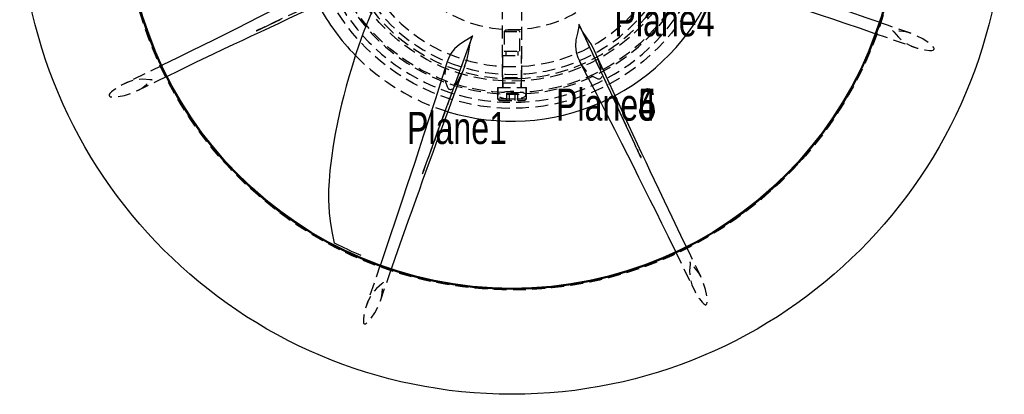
# Model space of a CAD drawing. Extents: x 7 to 1111, y 4 to 855.
# Tile 2 of 18: x 231 to 328, y 167 to 204. Entities that reach past the tile are written whole.
import ezdxf

# ---------------------------------------------------------------- set-up
doc = ezdxf.new("R2010")
doc.units = 0
doc.linetypes.add('SLDHIDDEN0', pattern=[1.905, 1.27, -0.635])
doc.layers.get('0').update_dxf_attribs({"linetype": 'CONTINUOUS'})

msp = doc.modelspace()

# ---------------------------------------------------------------- linework, layer by layer
at = {"color": 9, "linetype": 'SLDHIDDEN0'}
for p, q in [((278.435, 205.531), (278.435, 198.417)), ((280.365, 198.417), (280.365, 205.53)), ((278.774, 203.2), (278.608, 203.033)), ((278.608, 203.033), (278.608, 201.082)), ((278.608, 203.033), (280.192, 203.033)), ((278.774, 203.2), (280.026, 203.2)), ((280.192, 203.033), (280.026, 203.2)), ((280.192, 201.082), (280.192, 203.033)), ((278.608, 201.082), (280.192, 201.082)), ((278.798, 201.082), (278.798, 200.66)), ((280.002, 200.66), (280.002, 201.082)), ((278.453, 200.66), (278.453, 197.957)), ((278.453, 200.66), (280.347, 200.66)), ((280.347, 197.957), (280.347, 200.66)), ((278.448, 198.145), (278.448, 197.485)), ((280.353, 197.485), (280.353, 198.145)), ((277.973, 197.485), (277.973, 196.358)), ((277.973, 197.485), (280.827, 197.485)), ((278.003, 197.485), (278.003, 196.742)), ((278.453, 197.957), (280.347, 197.957)), ((278.506, 197.957), (278.506, 197.485)), ((280.294, 197.485), (280.294, 197.957)), ((280.797, 196.741), (280.797, 197.485)), ((280.827, 196.358), (280.827, 197.485)), ((277.973, 196.358), (278.115, 196.215)), ((277.973, 196.358), (280.827, 196.358)), ((278.115, 196.215), (280.685, 196.215)), ((279.124, 196.931), (278.849, 196.931)), ((278.849, 196.931), (278.849, 196.215)), ((279.676, 196.931), (279.124, 196.931)), ((279.124, 196.931), (279.124, 196.215)), ((279.124, 196.931), (279.124, 196.215)), ((279.951, 196.931), (279.676, 196.931)), ((279.676, 196.931), (279.676, 196.215)), ((279.676, 196.931), (279.676, 196.215)), ((279.951, 196.931), (279.951, 196.215)), ((280.685, 196.215), (280.827, 196.358))]:
    msp.add_line(p, q, dxfattribs=at)
at = {"color": 7, "linetype": 'CONTINUOUS', "flags": 128}
for points in [[(315.791, 203.951), (314.616, 204.36), (312.726, 205.022), (311.056, 205.611), (309.899, 206.023), (308.877, 206.388), (307.96, 206.717), (307.052, 207.045), (306.145, 207.373), (305.183, 207.722), (304.223, 208.072), (303.263, 208.422), (302.305, 208.774), (301.311, 209.14), (300.165, 209.563), (299.323, 209.875)], [(263.635, 209.232), (262.198, 208.488), (260.229, 207.473), (258.451, 206.561), (256.865, 205.75), (255.495, 205.052), (254.309, 204.451), (253.219, 203.901), (252.123, 203.35), (251, 202.787), (249.869, 202.223), (248.732, 201.658), (247.565, 201.082), (246.233, 200.427), (244.741, 199.696), (244.711, 199.681)], [(295.792, 209.299), (296.805, 208.977), (298.915, 208.303), (300.817, 207.691), (302.511, 207.143), (303.974, 206.667), (305.238, 206.253), (306.397, 205.872), (307.562, 205.487), (308.754, 205.09), (309.952, 204.69), (311.156, 204.285), (312.389, 203.867), (313.794, 203.389), (315.365, 202.85), (315.376, 202.847)], [(245.249, 198.632), (246.339, 199.159), (248.143, 200.027), (249.741, 200.791), (250.85, 201.318), (251.831, 201.783), (252.712, 202.198), (253.585, 202.609), (254.459, 203.018), (255.386, 203.451), (256.312, 203.883), (257.239, 204.314), (258.165, 204.743), (259.127, 205.187), (260.236, 205.698), (261.744, 206.39), (263.47, 207.179), (264.634, 207.71)], [(265.526, 205.1), (264.643, 202.902), (263.937, 200.823), (263.584, 199.705), (263.255, 198.642), (262.966, 197.641), (262.717, 196.704), (262.504, 195.833), (262.313, 194.996), (262.101, 194.028), (261.873, 192.902), (261.678, 191.757), (261.498, 190.483), (261.354, 189.259), (261.268, 188.217), (261.228, 187.36), (261.221, 187.008), (261.219, 186.7), (261.223, 186.322), (261.242, 185.785), (261.289, 185.09), (261.385, 184.241), (261.553, 183.24), (261.786, 182.086)], [(254.056, 203.113), (254.056, 203.113), (254.056, 203.113), (254.057, 203.113), (254.058, 203.114), (254.062, 203.116), (254.076, 203.122), (254.128, 203.147), (254.359, 203.255), (254.709, 203.418), (255.054, 203.579), (255.385, 203.733), (255.886, 203.967), (256.442, 204.226)], [(286.036, 203.765), (286.036, 203.765), (286.036, 203.765), (286.036, 203.765), (286.036, 203.765), (286.036, 203.765), (286.036, 203.764), (286.036, 203.762), (286.036, 203.752), (286.036, 203.713), (286.023, 203.55), (285.877, 202.872), (285.732, 202.206), (285.684, 201.579), (285.744, 200.995), (285.921, 200.457), (286.079, 200.141)], [(286.051, 203.721), (286.047, 203.733), (286.041, 203.749), (286.039, 203.757), (286.038, 203.76), (286.037, 203.762), (286.037, 203.763), (286.037, 203.764), (286.037, 203.764), (286.036, 203.764), (286.036, 203.765), (286.036, 203.765), (286.036, 203.765), (286.036, 203.765), (286.036, 203.765), (286.036, 203.765), (286.036, 203.765), (286.036, 203.765), (286.036, 203.765), (286.036, 203.765), (286.036, 203.765), (286.036, 203.765), (286.036, 203.765), (286.036, 203.765)], [(292.187, 190.556), (292.187, 190.556), (292.187, 190.556), (292.187, 190.557), (292.186, 190.558), (292.184, 190.562), (292.178, 190.576), (292.153, 190.628), (292.045, 190.859), (291.882, 191.209), (291.721, 191.554), (291.567, 191.885), (291.333, 192.386), (291.074, 192.942), (290.719, 193.703), (290.319, 194.56), (289.92, 195.415), (289.544, 196.22), (289.181, 196.999), (288.83, 197.753), (288.428, 198.615), (287.94, 199.663), (287.365, 200.898), (286.703, 202.32), (286.051, 203.721)], [(287.576, 201.126), (287.286, 201.746), (286.83, 202.401), (286.382, 203.053), (286.263, 203.264)], [(270.521, 188.937), (270.521, 188.937), (270.521, 188.937), (270.521, 188.938), (270.521, 188.939), (270.523, 188.943), (270.528, 188.958), (270.548, 189.012), (270.635, 189.252), (270.767, 189.615), (270.897, 189.972), (271.022, 190.316), (271.211, 190.835), (271.421, 191.412), (271.708, 192.2), (272.031, 193.09), (272.354, 193.976), (272.658, 194.811), (272.951, 195.619), (273.236, 196.4), (273.561, 197.294), (273.957, 198.38), (274.424, 199.66), (274.961, 201.134), (275.491, 202.585)], [(275.512, 202.627), (275.512, 202.627), (275.512, 202.627), (275.512, 202.627), (275.512, 202.627), (275.511, 202.627), (275.511, 202.626), (275.509, 202.625), (275.503, 202.618), (275.475, 202.59), (275.35, 202.485), (274.768, 202.108), (274.194, 201.739), (273.717, 201.33), (273.347, 200.875), (273.091, 200.369), (272.979, 200.034)], [(274.735, 199.672), (274.968, 200.315), (275.109, 201.1), (275.253, 201.879), (275.318, 202.112)], [(275.491, 202.585), (275.497, 202.597), (275.504, 202.612), (275.508, 202.619), (275.509, 202.622), (275.51, 202.624), (275.511, 202.625), (275.511, 202.625), (275.511, 202.626), (275.512, 202.626), (275.512, 202.626), (275.512, 202.627), (275.512, 202.627), (275.512, 202.627), (275.512, 202.627), (275.512, 202.627), (275.512, 202.627), (275.512, 202.627), (275.512, 202.627), (275.512, 202.627), (275.512, 202.627), (275.512, 202.627), (275.512, 202.627), (275.512, 202.627)], [(296.674, 181.738), (296.141, 182.839), (295.273, 184.643), (294.509, 186.241), (293.982, 187.35), (293.517, 188.331), (293.102, 189.212), (292.691, 190.085), (292.282, 190.959), (291.849, 191.886), (291.417, 192.812), (290.986, 193.739), (290.557, 194.665), (290.113, 195.627), (289.602, 196.736), (288.91, 198.244), (288.121, 199.97), (287.591, 201.133)], [(286.068, 200.135), (286.812, 198.698), (287.827, 196.729), (288.739, 194.951), (289.55, 193.365), (290.248, 191.995), (290.849, 190.809), (291.399, 189.719), (291.95, 188.623), (292.513, 187.5), (293.077, 186.369), (293.642, 185.232), (294.218, 184.065), (294.873, 182.733), (295.604, 181.241), (295.608, 181.233)], [(272.968, 200.037), (272.477, 198.495), (271.803, 196.385), (271.191, 194.483), (270.643, 192.789), (270.167, 191.326), (269.753, 190.062), (269.372, 188.903), (268.987, 187.738), (268.59, 186.546), (268.19, 185.348), (267.785, 184.144), (267.367, 182.911), (266.889, 181.506), (266.35, 179.935), (266.345, 179.919)], [(267.462, 179.539), (267.86, 180.684), (268.522, 182.574), (269.111, 184.244), (269.523, 185.401), (269.888, 186.423), (270.217, 187.34), (270.545, 188.248), (270.873, 189.155), (271.222, 190.117), (271.572, 191.077), (271.922, 192.037), (272.274, 192.995), (272.64, 193.989), (273.063, 195.135), (273.64, 196.691), (274.302, 198.469), (274.75, 199.666)], [(261.787, 182.115), (261.85, 182.083), (261.908, 182.053), (262.171, 181.918), (262.455, 181.775), (262.741, 181.635), (263.029, 181.497), (263.468, 181.291), (263.941, 181.077), (264.405, 180.875)]]:
    msp.add_lwpolyline(points, dxfattribs=at)
at = {"color": 9, "linetype": 'SLDHIDDEN0', "flags": 128}
for points in [[(266.985, 209.155), (265.785, 208.595), (264.352, 207.926), (263.123, 207.353), (262.01, 206.833), (260.918, 206.323), (259.845, 205.822), (258.312, 205.105), (256.923, 204.456), (255.447, 203.765), (255.042, 203.575), (254.628, 203.381), (254.306, 203.23), (254.115, 203.141), (254.069, 203.119), (254.063, 203.116), (254.058, 203.114), (254.057, 203.114), (254.056, 203.113), (254.056, 203.113), (254.056, 203.113), (254.056, 203.113)], [(286.263, 203.264), (286.188, 203.398), (286.104, 203.577), (286.068, 203.67), (286.052, 203.717), (286.051, 203.721)], [(286.145, 203.485), (286.705, 202.285), (287.374, 200.852), (287.947, 199.623), (288.467, 198.51), (288.977, 197.418), (289.478, 196.345), (290.195, 194.812), (290.844, 193.423), (291.535, 191.947), (291.725, 191.542), (291.919, 191.128), (292.07, 190.806), (292.159, 190.615), (292.181, 190.569), (292.184, 190.563), (292.186, 190.558), (292.186, 190.557), (292.187, 190.556), (292.187, 190.556), (292.187, 190.556), (292.187, 190.556)], [(318.93, 202.864), (316.725, 203.626), (315.791, 203.951)], [(317.103, 203.143), (317.103, 203.143), (317.103, 203.143), (317.103, 203.143), (317.103, 203.143), (317.103, 203.143), (317.103, 203.143), (317.104, 203.142), (317.107, 203.14), (317.115, 203.134), (317.143, 203.11), (317.253, 202.998), (317.702, 202.473), (318.243, 201.996), (318.858, 201.662), (319.566, 201.404), (320.356, 201.213), (320.789, 201.165), (321.018, 201.168), (321.138, 201.193), (321.179, 201.219), (321.203, 201.246), (321.222, 201.281), (321.231, 201.315), (321.231, 201.348), (321.22, 201.398), (321.162, 201.492), (320.827, 201.817), (320.125, 202.302), (319.432, 202.658), (318.773, 202.919), (318.451, 203.001), (317.821, 203.069), (317.445, 203.089), (317.267, 203.105), (317.183, 203.121), (317.142, 203.131), (317.122, 203.137), (317.116, 203.139), (317.109, 203.141), (317.106, 203.142), (317.105, 203.143), (317.104, 203.143), (317.104, 203.143), (317.103, 203.143), (317.103, 203.143), (317.103, 203.143), (317.103, 203.143), (317.103, 203.143), (317.103, 203.143), (317.103, 203.143), (317.103, 203.143), (317.103, 203.143), (317.103, 203.143), (317.103, 203.143), (317.103, 203.143), (317.103, 203.143), (317.103, 203.143), (317.103, 203.143)], [(275.391, 202.352), (274.938, 201.107), (274.397, 199.621), (273.934, 198.347), (273.515, 197.193), (273.103, 196.059), (272.699, 194.946), (272.121, 193.355), (271.599, 191.914), (271.044, 190.382), (270.891, 189.961), (270.736, 189.531), (270.615, 189.197), (270.543, 188.999), (270.526, 188.951), (270.523, 188.944), (270.522, 188.94), (270.521, 188.938), (270.521, 188.937), (270.521, 188.937), (270.521, 188.937), (270.521, 188.937)], [(275.318, 202.112), (275.36, 202.259), (275.427, 202.446), (275.467, 202.537), (275.489, 202.582), (275.491, 202.585)], [(315.376, 202.847), (317.127, 202.244), (319.079, 201.569), (319.358, 201.472)], [(286.079, 200.141), (286.262, 199.776), (286.732, 199.154), (287.364, 198.624), (287.789, 198.404), (287.918, 198.365), (287.998, 198.351), (288.056, 198.352), (288.105, 198.363), (288.158, 198.385), (288.202, 198.411), (288.24, 198.441), (288.284, 198.49), (288.318, 198.562), (288.333, 198.7), (288.321, 198.827), (288.236, 199.312), (288.107, 199.777), (287.786, 200.676), (287.576, 201.126)], [(244.711, 199.681), (243.066, 198.879), (241.209, 197.977), (240.944, 197.848)], [(272.979, 200.034), (272.85, 199.646), (272.744, 198.874), (272.815, 198.052), (272.961, 197.597), (273.024, 197.478), (273.071, 197.411), (273.112, 197.372), (273.155, 197.344), (273.207, 197.322), (273.257, 197.309), (273.305, 197.303), (273.371, 197.307), (273.446, 197.334), (273.554, 197.421), (273.635, 197.519), (273.918, 197.923), (274.156, 198.343), (274.565, 199.205), (274.735, 199.672)], [(243.72, 198.261), (243.72, 198.261), (243.72, 198.261), (243.72, 198.261), (243.72, 198.261), (243.72, 198.261), (243.719, 198.261), (243.718, 198.26), (243.714, 198.26), (243.705, 198.259), (243.668, 198.256), (243.511, 198.257), (242.822, 198.31), (242.102, 198.265), (241.431, 198.066), (240.749, 197.749), (240.055, 197.325), (239.714, 197.053), (239.554, 196.889), (239.487, 196.786), (239.477, 196.739), (239.478, 196.703), (239.49, 196.665), (239.508, 196.634), (239.531, 196.61), (239.574, 196.583), (239.682, 196.558), (240.148, 196.565), (240.988, 196.718), (241.73, 196.957), (242.38, 197.238), (242.666, 197.407), (243.159, 197.805), (243.44, 198.057), (243.577, 198.171), (243.647, 198.22), (243.683, 198.241), (243.701, 198.251), (243.708, 198.254), (243.714, 198.258), (243.717, 198.259), (243.718, 198.259), (243.719, 198.26), (243.719, 198.26), (243.719, 198.26), (243.72, 198.26), (243.72, 198.26), (243.72, 198.26), (243.72, 198.26), (243.72, 198.26), (243.72, 198.26), (243.72, 198.26), (243.72, 198.261), (243.72, 198.261), (243.72, 198.261), (243.72, 198.261), (243.72, 198.261), (243.72, 198.261), (243.72, 198.261)], [(242.23, 197.166), (244.328, 198.186), (245.249, 198.632)], [(278.859, 198.382), (279.154, 198.377), (279.477, 198.375), (279.791, 198.379), (280.06, 198.387), (280.256, 198.398), (280.355, 198.411), (280.347, 198.425), (280.232, 198.439), (280.022, 198.449), (279.743, 198.457), (279.425, 198.459), (279.104, 198.457), (278.817, 198.451), (278.595, 198.44), (278.464, 198.428), (278.439, 198.413), (278.522, 198.4), (278.704, 198.388), (278.859, 198.382)], [(278.423, 196.478), (278.801, 196.41), (279.248, 196.377), (279.705, 196.383), (280.125, 196.427), (280.469, 196.505), (280.704, 196.609), (280.796, 196.731), (280.726, 196.858), (280.494, 196.973), (280.132, 197.06), (279.693, 197.107), (279.233, 197.113), (278.799, 197.079), (278.428, 197.009), (278.156, 196.911), (278.016, 196.791), (278.034, 196.664), (278.218, 196.545), (278.423, 196.478)], [(298.134, 178.73), (297.114, 180.828), (296.674, 181.738)], [(295.608, 181.233), (296.421, 179.566), (297.323, 177.709), (297.452, 177.444)], [(266.345, 179.919), (265.744, 178.173), (265.069, 176.221), (264.972, 175.942)], [(297.039, 180.22), (297.039, 180.22), (297.039, 180.22), (297.039, 180.22), (297.039, 180.22), (297.039, 180.22), (297.039, 180.219), (297.04, 180.218), (297.04, 180.214), (297.041, 180.205), (297.044, 180.168), (297.043, 180.011), (296.99, 179.322), (297.035, 178.602), (297.234, 177.931), (297.551, 177.249), (297.975, 176.555), (298.247, 176.214), (298.411, 176.054), (298.514, 175.987), (298.561, 175.977), (298.597, 175.978), (298.635, 175.99), (298.666, 176.008), (298.69, 176.031), (298.717, 176.074), (298.742, 176.182), (298.735, 176.648), (298.582, 177.488), (298.343, 178.23), (298.062, 178.88), (297.893, 179.166), (297.495, 179.659), (297.243, 179.94), (297.129, 180.077), (297.08, 180.147), (297.059, 180.183), (297.049, 180.201), (297.046, 180.208), (297.042, 180.214), (297.041, 180.217), (297.041, 180.218), (297.04, 180.219), (297.04, 180.219), (297.04, 180.219), (297.04, 180.22), (297.04, 180.22), (297.04, 180.22), (297.04, 180.22), (297.04, 180.22), (297.04, 180.22), (297.04, 180.22), (297.039, 180.22), (297.039, 180.22), (297.039, 180.22), (297.039, 180.22), (297.039, 180.22), (297.039, 180.22), (297.039, 180.22)], [(266.364, 176.37), (267.126, 178.575), (267.462, 179.539)], [(266.643, 178.197), (266.643, 178.197), (266.643, 178.197), (266.643, 178.197), (266.643, 178.197), (266.643, 178.197), (266.643, 178.197), (266.642, 178.196), (266.64, 178.193), (266.634, 178.185), (266.61, 178.157), (266.498, 178.047), (265.973, 177.598), (265.496, 177.057), (265.162, 176.442), (264.904, 175.734), (264.713, 174.944), (264.665, 174.511), (264.668, 174.282), (264.693, 174.162), (264.719, 174.121), (264.746, 174.097), (264.781, 174.078), (264.815, 174.069), (264.848, 174.069), (264.898, 174.08), (264.992, 174.138), (265.317, 174.473), (265.802, 175.175), (266.158, 175.868), (266.419, 176.527), (266.501, 176.849), (266.569, 177.479), (266.589, 177.855), (266.605, 178.033), (266.621, 178.117), (266.631, 178.158), (266.637, 178.178), (266.639, 178.184), (266.641, 178.191), (266.642, 178.194), (266.643, 178.195), (266.643, 178.196), (266.643, 178.196), (266.643, 178.197), (266.643, 178.197), (266.643, 178.197), (266.643, 178.197), (266.643, 178.197), (266.643, 178.197), (266.643, 178.197), (266.643, 178.197), (266.643, 178.197), (266.643, 178.197), (266.643, 178.197), (266.643, 178.197), (266.643, 178.197), (266.643, 178.197), (266.643, 178.197)]]:
    msp.add_lwpolyline(points, dxfattribs=at)
at = {"color": 7, "linetype": 'CONTINUOUS'}
for radius in [48.796, 38.405, 38.303]:
    msp.add_circle((279.4, 215.9), radius, dxfattribs=at)
at = {"color": 9, "linetype": 'SLDHIDDEN0'}
for radius in [38.464, 20.477, 18.923, 17.78, 12.7]:
    msp.add_circle((279.4, 215.9), radius, dxfattribs=at)
for radius, start, end in [(16.335, 180, 360), (17.107, 216.43524, 360), (19.068, 182.47525, 357.52475), (19.87, 188.82396, 351.17604), (17.526, 192.55586, 267.67161), (17.526, 271.87761, 347.44414), (21.747, 224.46164, 253.02862), (17.526, 267.67161, 268.26154), (21.747, 293.8511, 298.02755)]:
    msp.add_arc((279.4, 215.9), radius, start, end, dxfattribs=at)
at = {"color": 7, "linetype": 'CONTINUOUS'}
for start, end in [(298.02755, 338.85172), (208.02914, 224.46164), (253.02862, 293.8511)]:
    msp.add_arc((279.4, 215.9), 21.747, start, end, dxfattribs=at)

# ---------------------------------------------------------------- texts
at = {"color": 7, "width": 0.75}
for s, p in [('Plane4', (289.56, 202.565)), ('Plane5', (283.765, 194.212)), ('Plane6', (283.765, 194.212)), ('Plane4', (283.765, 194.212)), ('Plane1', (268.986, 191.897))]:
    msp.add_text(s, height=3.175, dxfattribs=at).set_placement(p)

doc.saveas('drawing.dxf')
